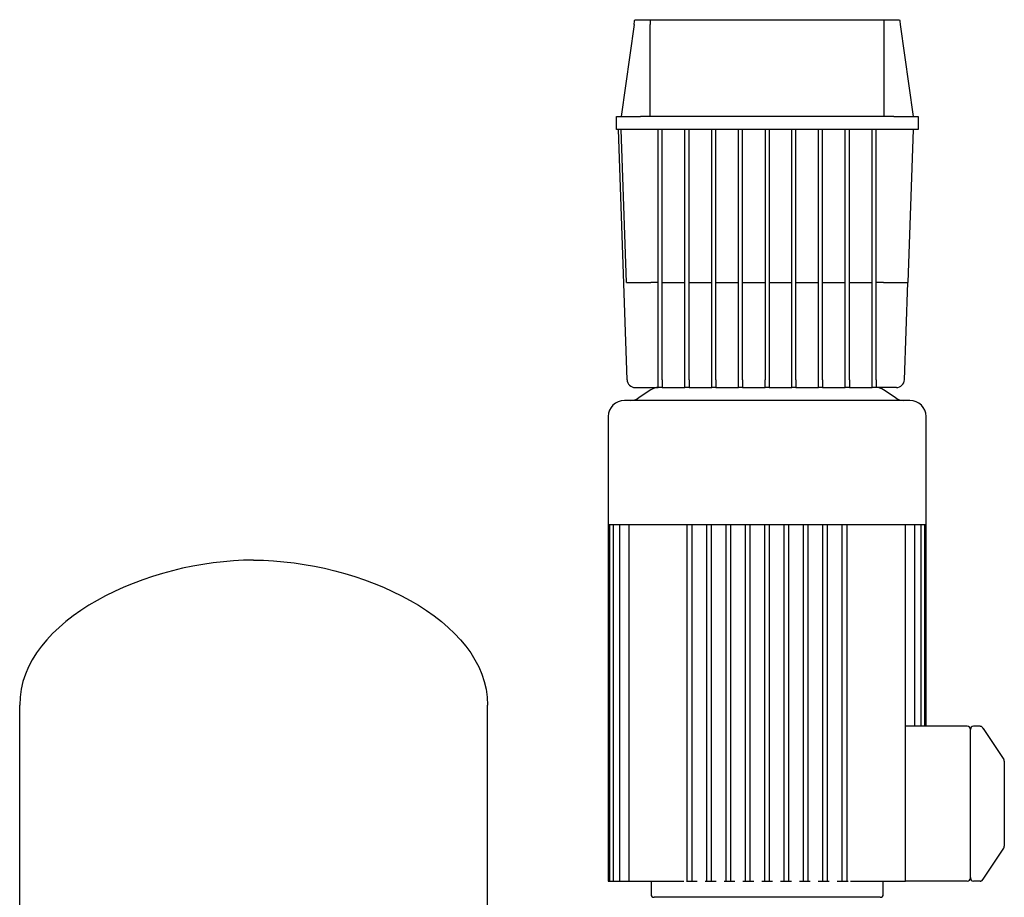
# Model space of a CAD drawing. Header units: millimetres. Extents: x 13 to 2045, y 13 to 1234.
# Tile 6 of 6: x 1224 to 1835, y 690 to 1234. Entities that reach past the tile are written whole.
import ezdxf

# ---------------------------------------------------------------- set-up
doc = ezdxf.new("R2010")
doc.units = ezdxf.units.MM

msp = doc.modelspace()

# ---------------------------------------------------------------- linework, layer by layer
at = {"color": 7, "linetype": 'Continuous', "lineweight": 25}
for p, q in [((1605.56, 1234.37), (1615.12, 1234.37)), ((1615.12, 1234.37), (1760.14, 1234.37)), ((1760.14, 1234.37), (1769.7, 1234.37)), ((1605.13, 1231.29), (1597.13, 1174.37)), ((1615.13, 1174.37), (1615.13, 1231.29)), ((1760.13, 1174.37), (1760.13, 1231.29)), ((1770.13, 1231.29), (1778.13, 1174.37)), ((1594.13, 1166.37), (1594.13, 1174.37)), ((1594.13, 1174.37), (1609.13, 1174.37)), ((1766.13, 1174.37), (1609.13, 1174.37)), ((1766.13, 1174.37), (1781.13, 1174.37)), ((1781.13, 1174.37), (1781.13, 1166.37)), ((1609.13, 1166.37), (1594.13, 1166.37)), ((1600.8, 1011.19), (1595.38, 1166.37)), ((1600.45, 1071.37), (1597.13, 1166.37)), ((1766.13, 1166.37), (1609.13, 1166.37)), ((1620.13, 1011.19), (1620.13, 1166.37)), ((1622.63, 1011.19), (1622.63, 1166.37)), ((1636.69, 1011.19), (1636.69, 1166.37)), ((1639.19, 1011.19), (1639.19, 1166.37)), ((1653.25, 1011.19), (1653.25, 1166.37)), ((1655.75, 1011.19), (1655.75, 1166.37)), ((1669.82, 1011.19), (1669.82, 1166.37)), ((1672.32, 1011.19), (1672.32, 1166.37)), ((1686.38, 1166.37), (1686.38, 1011.19)), ((1688.88, 1166.37), (1688.88, 1011.19)), ((1702.94, 1011.19), (1702.94, 1166.37)), ((1705.44, 1011.19), (1705.44, 1166.37)), ((1719.5, 1011.19), (1719.5, 1166.37)), ((1722, 1011.19), (1722, 1166.37)), ((1736.07, 1011.19), (1736.07, 1166.37)), ((1738.57, 1011.19), (1738.57, 1166.37)), ((1752.63, 1011.19), (1752.63, 1166.37)), ((1755.13, 1011.19), (1755.13, 1166.37)), ((1781.13, 1166.37), (1766.13, 1166.37)), ((1778.13, 1166.37), (1774.81, 1071.37)), ((1620.13, 1071.37), (1615.44, 1071.37)), ((1622.63, 1071.37), (1636.69, 1071.37)), ((1639.19, 1071.37), (1653.25, 1071.37)), ((1655.75, 1071.37), (1669.82, 1071.37)), ((1672.32, 1071.37), (1686.38, 1071.37)), ((1688.88, 1071.37), (1702.94, 1071.37)), ((1705.44, 1071.37), (1719.5, 1071.37)), ((1722, 1071.37), (1736.07, 1071.37)), ((1738.57, 1071.37), (1752.63, 1071.37)), ((1759.82, 1071.37), (1755.13, 1071.37)), ((1772.71, 1011.19), (1774.81, 1071.37)), ((1620.13, 1006.37), (1620.13, 1011.19)), ((1622.63, 1011.19), (1622.63, 1006.37)), ((1636.69, 1006.37), (1636.69, 1011.19)), ((1639.19, 1011.19), (1639.19, 1006.37)), ((1653.25, 1006.37), (1653.25, 1011.19)), ((1655.75, 1011.19), (1655.75, 1006.37)), ((1669.82, 1006.37), (1669.82, 1011.19)), ((1672.32, 1011.19), (1672.32, 1006.37)), ((1686.38, 1006.37), (1686.38, 1011.19)), ((1688.88, 1011.19), (1688.88, 1006.37)), ((1702.94, 1006.37), (1702.94, 1011.19)), ((1705.44, 1011.19), (1705.44, 1006.37)), ((1719.5, 1006.37), (1719.5, 1011.19)), ((1722, 1011.19), (1722, 1006.37)), ((1736.07, 1006.37), (1736.07, 1011.19)), ((1738.57, 1011.19), (1738.57, 1006.37)), ((1752.63, 1006.37), (1752.63, 1011.19)), ((1755.13, 1011.19), (1755.13, 1006.37)), ((1605.79, 1006.37), (1620.13, 1006.37)), ((1615.61, 1005.03), (1607.64, 999.71)), ((1622.63, 1006.37), (1620.13, 1006.37)), ((1622.63, 1006.37), (1636.69, 1006.37)), ((1639.19, 1006.37), (1636.69, 1006.37)), ((1639.19, 1006.37), (1653.25, 1006.37)), ((1655.75, 1006.37), (1653.25, 1006.37)), ((1655.75, 1006.37), (1669.82, 1006.37)), ((1672.32, 1006.37), (1669.82, 1006.37)), ((1672.32, 1006.37), (1686.38, 1006.37)), ((1688.88, 1006.37), (1686.38, 1006.37)), ((1688.88, 1006.37), (1702.94, 1006.37)), ((1705.44, 1006.37), (1702.94, 1006.37)), ((1705.44, 1006.37), (1719.5, 1006.37)), ((1722, 1006.37), (1719.5, 1006.37)), ((1722, 1006.37), (1736.07, 1006.37)), ((1738.57, 1006.37), (1736.07, 1006.37)), ((1738.57, 1006.37), (1752.63, 1006.37)), ((1755.13, 1006.37), (1752.63, 1006.37)), ((1767.71, 1006.37), (1755.13, 1006.37)), ((1767.61, 999.71), (1759.64, 1005.03)), ((1687.63, 998.37), (1599.13, 998.37)), ((1776.13, 998.37), (1687.63, 998.37)), ((1589.13, 988.37), (1589.13, 921.37)), ((1786.13, 921.37), (1786.13, 988.37)), ((1589.13, 921.37), (1589.13, 700.37)), ((1589.13, 921.37), (1589.88, 921.37)), ((1589.88, 921.37), (1589.87, 700.37)), ((1589.88, 921.37), (1592.19, 921.37)), ((1592.19, 921.37), (1592.14, 700.37)), ((1592.19, 921.37), (1596.16, 921.37)), ((1596.06, 921.37), (1596.06, 700.37)), ((1596.16, 921.37), (1602.03, 921.37)), ((1601.84, 921.37), (1601.84, 700.37)), ((1602.03, 921.37), (1638.89, 921.37)), ((1638.13, 700.37), (1638.13, 921.37)), ((1638.89, 921.37), (1651.07, 921.37)), ((1641.13, 700.37), (1641.13, 921.37)), ((1650.13, 700.37), (1650.13, 921.37)), ((1651.07, 921.37), (1663.26, 921.37)), ((1653.13, 700.37), (1653.13, 921.37)), ((1662.13, 700.37), (1662.13, 921.37)), ((1663.26, 921.37), (1675.44, 921.37)), ((1665.13, 700.37), (1665.13, 921.37)), ((1674.13, 700.37), (1674.13, 921.37)), ((1675.44, 921.37), (1687.63, 921.37)), ((1677.13, 700.37), (1677.13, 921.37)), ((1686.13, 700.37), (1686.13, 921.37)), ((1687.63, 921.37), (1699.81, 921.37)), ((1689.13, 700.37), (1689.13, 921.37)), ((1698.13, 700.37), (1698.13, 921.37)), ((1699.81, 921.37), (1712, 921.37)), ((1701.13, 700.37), (1701.13, 921.37)), ((1710.13, 700.37), (1710.13, 921.37)), ((1712, 921.37), (1724.18, 921.37)), ((1713.13, 700.37), (1713.13, 921.37)), ((1722.13, 700.37), (1722.13, 921.37)), ((1724.18, 921.37), (1736.37, 921.37)), ((1725.13, 700.37), (1725.13, 921.37)), ((1734.13, 700.37), (1734.13, 921.37)), ((1736.37, 921.37), (1773.22, 921.37)), ((1737.13, 700.37), (1737.13, 921.37)), ((1773.22, 921.37), (1779.09, 921.37)), ((1773.42, 788.37), (1773.42, 921.37)), ((1779.09, 921.37), (1783.07, 921.37)), ((1779.2, 796.37), (1779.2, 921.37)), ((1783.11, 796.37), (1783.07, 921.37)), ((1783.07, 921.37), (1785.37, 921.37)), ((1785.38, 796.37), (1785.37, 921.37)), ((1785.37, 921.37), (1786.13, 921.37)), ((1786.13, 796.37), (1786.13, 921.37)), ((1224.28, 538.97), (1224.28, 809.57)), ((1514.28, 538.97), (1514.28, 809.57)), ((1811.63, 796.37), (1773.42, 796.37)), ((1813.63, 788.37), (1813.63, 794.47)), ((1819.56, 796.37), (1815.53, 796.37)), ((1819.56, 796.37), (1819.56, 796.37)), ((1821.07, 795.67), (1820.71, 795.99)), ((1821.71, 794.57), (1821.51, 795.05)), ((1821.51, 795.05), (1834.29, 775.87)), ((1773.42, 700.37), (1773.42, 788.37)), ((1813.63, 708.37), (1813.63, 788.37)), ((1834.63, 771.44), (1834.63, 725.3)), ((1821.51, 701.69), (1834.29, 720.87)), ((1813.63, 706.55), (1813.63, 708.37)), ((1813.63, 702.27), (1813.63, 702.55)), ((1821.51, 701.69), (1821.71, 702.17)), ((1589.13, 700.37), (1589.87, 700.37)), ((1589.87, 700.37), (1591.37, 700.37)), ((1591.37, 700.37), (1592.14, 700.37)), ((1592.14, 700.37), (1593.64, 700.37)), ((1593.64, 700.37), (1596.06, 700.37)), ((1596.06, 700.37), (1597.56, 700.37)), ((1597.56, 700.37), (1601.84, 700.37)), ((1601.84, 700.37), (1603.34, 700.37)), ((1603.34, 700.37), (1634.49, 700.37)), ((1615.63, 700.37), (1615.63, 692.37)), ((1634.49, 700.37), (1635.93, 700.37)), ((1637.52, 700.37), (1638.13, 700.37)), ((1638.13, 700.37), (1639.63, 700.37)), ((1639.63, 700.37), (1641.13, 700.37)), ((1641.13, 700.37), (1644.33, 700.37)), ((1649.2, 700.37), (1650.13, 700.37)), ((1650.13, 700.37), (1651.63, 700.37)), ((1651.63, 700.37), (1653.13, 700.37)), ((1653.13, 700.37), (1656.01, 700.37)), ((1660.87, 700.37), (1662.13, 700.37)), ((1662.13, 700.37), (1663.63, 700.37)), ((1663.63, 700.37), (1665.13, 700.37)), ((1665.13, 700.37), (1667.68, 700.37)), ((1672.55, 700.37), (1674.13, 700.37)), ((1674.13, 700.37), (1675.63, 700.37)), ((1675.63, 700.37), (1677.13, 700.37)), ((1677.13, 700.37), (1679.36, 700.37)), ((1684.22, 700.37), (1686.13, 700.37)), ((1686.13, 700.37), (1687.63, 700.37)), ((1687.63, 700.37), (1689.13, 700.37)), ((1689.13, 700.37), (1691.03, 700.37)), ((1695.9, 700.37), (1698.13, 700.37)), ((1698.13, 700.37), (1699.63, 700.37)), ((1699.63, 700.37), (1701.13, 700.37)), ((1701.13, 700.37), (1702.71, 700.37)), ((1707.57, 700.37), (1710.13, 700.37)), ((1710.13, 700.37), (1711.63, 700.37)), ((1711.63, 700.37), (1713.13, 700.37)), ((1713.13, 700.37), (1714.38, 700.37)), ((1719.25, 700.37), (1722.13, 700.37)), ((1722.13, 700.37), (1723.63, 700.37)), ((1723.63, 700.37), (1725.13, 700.37)), ((1725.13, 700.37), (1726.06, 700.37)), ((1730.93, 700.37), (1734.13, 700.37)), ((1734.13, 700.37), (1735.63, 700.37)), ((1735.63, 700.37), (1737.13, 700.37)), ((1737.13, 700.37), (1737.74, 700.37)), ((1739.33, 700.37), (1740.77, 700.37)), ((1740.77, 700.37), (1771.92, 700.37)), ((1759.63, 692.37), (1759.63, 700.37)), ((1771.92, 700.37), (1773.42, 700.37)), ((1773.42, 700.37), (1773.42, 700.37)), ((1811.63, 700.37), (1773.42, 700.37)), ((1819.56, 700.37), (1815.53, 700.37)), ((1819.56, 700.37), (1819.57, 700.39)), ((1819.56, 700.37), (1819.65, 700.39)), ((1819.57, 700.39), (1819.65, 700.39)), ((1820.71, 700.75), (1821.07, 701.06)), ((1687.63, 690.37), (1617.63, 690.37)), ((1757.63, 690.37), (1687.63, 690.37))]:
    msp.add_line(p, q, dxfattribs=at)
for centre, radius, start, end in [((1605.79, 1011.37), 5, 182, 270), ((1767.71, 1011.37), 5, 270, 358), ((1620.05, 998.37), 8, 89.44683, 123.69488), ((1755.21, 998.37), 8, 56.30993, 90), ((1599.13, 988.37), 10, 90, 180), ((1603.21, 1006.37), 8, 270, 303.69007), ((1772.05, 1006.37), 8, 236.30993, 270), ((1776.13, 988.37), 10, 0, 90), ((1811.63, 794.37), 2, 2.86594, 90.07166), ((1815.53, 794.47), 1.9, 90, 180), ((1819.56, 794.37), 2, 33.69007, 64.59832), ((1832.63, 774.76), 2, 360, 33.69007), ((1832.63, 721.97), 2, 326.30993, 0), ((1811.63, 702.37), 2, 270, 360), ((1815.53, 702.27), 1.9, 180, 270), ((1819.56, 702.37), 2, 295.33757, 328.27025), ((1617.63, 692.37), 2, 180, 270), ((1757.63, 692.37), 2, 270, 0)]:
    msp.add_arc(centre, radius, start, end, dxfattribs=at)
for points in [[(1605.13, 1231.29), (1605.27, 1232.32), (1605.42, 1233.34), (1605.56, 1234.37)], [(1615.12, 1234.37), (1615.12, 1233.34), (1615.13, 1232.32), (1615.13, 1231.29)], [(1760.13, 1231.29), (1760.13, 1232.32), (1760.13, 1233.34), (1760.14, 1234.37)], [(1769.7, 1234.37), (1769.84, 1233.34), (1769.98, 1232.32), (1770.13, 1231.29)], [(1369.28, 899.37), (1303.76, 899.37), (1224.28, 862.71), (1224.28, 809.57)], [(1369.28, 899.37), (1434.79, 899.37), (1514.28, 862.71), (1514.28, 809.57)], [(1813.63, 702.55), (1813.63, 702.43), (1813.63, 702.37), (1813.63, 702.37)]]:
    msp.add_open_spline(points, degree=3, dxfattribs=at)
for points, knots in [([(1600.45, 1071.37), (1600.45, 1071.37), (1600.52, 1071.37), (1600.87, 1071.37), (1601.13, 1071.37), (1601.86, 1071.37), (1602.33, 1071.37), (1603.45, 1071.37), (1604.1, 1071.37), (1605.57, 1071.37), (1606.37, 1071.37), (1608.09, 1071.37), (1608.99, 1071.37), (1610.84, 1071.37), (1611.78, 1071.37), (1613.64, 1071.37), (1614.55, 1071.37), (1615.44, 1071.37)], [0, 0, 0, 0, 0.125, 0.125, 0.25, 0.25, 0.375, 0.375, 0.5, 0.5, 0.625, 0.625, 0.75, 0.75, 0.875, 0.875, 1, 1, 1, 1]), ([(1759.82, 1071.37), (1760.7, 1071.37), (1761.62, 1071.37), (1763.48, 1071.37), (1764.42, 1071.37), (1766.26, 1071.37), (1767.17, 1071.37), (1768.88, 1071.37), (1769.69, 1071.37), (1771.15, 1071.37), (1771.81, 1071.37), (1772.93, 1071.37), (1773.39, 1071.37), (1774.12, 1071.37), (1774.39, 1071.37), (1774.73, 1071.37), (1774.81, 1071.37), (1774.81, 1071.37)], [0, 0, 0, 0, 0.125, 0.125, 0.25, 0.25, 0.375, 0.375, 0.5, 0.5, 0.625, 0.625, 0.75, 0.75, 0.875, 0.875, 1, 1, 1, 1]), ([(1820.9, 795.85), (1820.8, 795.93), (1820.59, 796.1), (1820.23, 796.26), (1819.84, 796.36), (1819.58, 796.36), (1819.56, 796.37)], [0, 0, 0, 0, 0.252386, 0.506441, 0.757181, 1, 1, 1, 1]), ([(1821.51, 795.05), (1821.42, 795.18), (1821.28, 795.39), (1821.25, 795.43), (1821.22, 795.48)], [0, 0, 0, 0, 0.656038, 1, 1, 1, 1]), ([(1834.63, 774.76), (1834.63, 774.76), (1834.63, 774.69), (1834.63, 774.42), (1834.63, 774.21), (1834.63, 773.67), (1834.63, 773.32), (1834.63, 772.48), (1834.63, 771.99), (1834.63, 771.44)], [0, 0, 0, 0, 0.25, 0.25, 0.5, 0.5, 0.75, 0.75, 1, 1, 1, 1]), ([(1834.63, 725.3), (1834.63, 724.79), (1834.63, 724.33), (1834.63, 723.52), (1834.63, 723.17), (1834.63, 722.6), (1834.63, 722.37), (1834.63, 722.06), (1834.63, 721.98), (1834.63, 721.97)], [0, 0, 0, 0, 0.25, 0.25, 0.5, 0.5, 0.75, 0.75, 1, 1, 1, 1]), ([(1813.63, 702.55), (1813.63, 702.56), (1813.63, 702.6), (1813.63, 702.67), (1813.63, 702.77), (1813.63, 702.92), (1813.63, 703.14), (1813.63, 703.49), (1813.63, 704), (1813.63, 704.61), (1813.63, 705.13), (1813.63, 705.53), (1813.63, 705.86), (1813.63, 706.2), (1813.63, 706.43), (1813.63, 706.55)], [0, 0, 0, 0, 0.026388, 0.064394, 0.113967, 0.175037, 0.247523, 0.347114, 0.500125, 0.644587, 0.75261, 0.814778, 0.877164, 0.938537, 1, 1, 1, 1]), ([(1819.56, 700.37), (1819.58, 700.38), (1819.84, 700.38), (1820.23, 700.48), (1820.59, 700.64), (1820.8, 700.81), (1820.9, 700.89)], [0, 0, 0, 0, 0.242819, 0.493559, 0.747614, 1, 1, 1, 1]), ([(1821.26, 701.32), (1821.27, 701.33), (1821.3, 701.37), (1821.43, 701.57), (1821.51, 701.69)], [0, 0, 0, 0, 0.388662, 1, 1, 1, 1])]:
    msp.add_open_spline(points, degree=3, knots=knots, dxfattribs=at)

doc.saveas('drawing.dxf')
